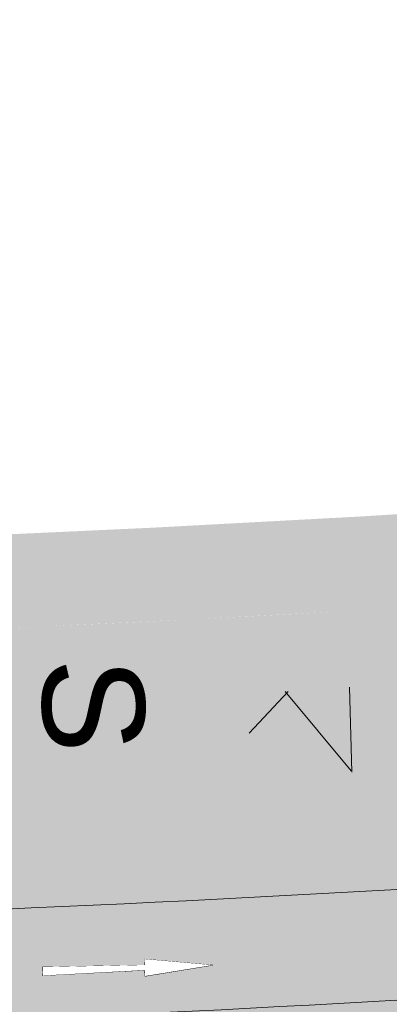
# Model space of a CAD drawing. Header units: metres. Extents: x -862 to 1262, y -354 to 644.
# Tile 241 of 256: x -185 to -174, y 397 to 426. Entities that reach past the tile are written whole.
import ezdxf

# ---------------------------------------------------------------- set-up
doc = ezdxf.new("R2010")
doc.units = ezdxf.units.M
doc.header["$LTSCALE"] = 0.5
doc.set_wipeout_variables(frame=1)
doc.layers.add('BPR_Verkehr_220520', color=7, linetype='Continuous')
doc.styles.add('Arial', font='arial.ttf')

# ---------------------------------------------------------------- blocks, each defined once
blk = doc.blocks.new('ab_Gerade-2')
at = {"color": 255, "linetype": 'Continuous', "lineweight": 9, "transparency": 33554687}
for p, q in [((0, 0), (2, 0.25)), ((0, 0), (2, -0.2500000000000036)), ((2, 0.07499999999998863), (2, 0.25)), ((2, 0.07499999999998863), (5, 0.125)), ((5, -0.125), (5, 0.125)), ((2, -0.07500000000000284), (5, -0.125)), ((2, -0.2500000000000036), (2, -0.07500000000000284))]:
    blk.add_line(p, q, dxfattribs=at)
at = {"color": 255, "linetype": 'Continuous', "lineweight": 5, "transparency": 33554687}
blk.add_wipeout([(0, 0), (2, -0.25000000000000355), (2, -0.07500000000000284), (5, -0.125), (5, 0.12499999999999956), (2, 0.07499999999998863), (2, 0.25)], dxfattribs=at)

msp = doc.modelspace()

# ---------------------------------------------------------------- hatches: boundary and pattern name
at = {"layer": 'BPR_Verkehr_220520', "linetype": 'Continuous', "lineweight": 0, "true_color": 0xece5cf, "transparency": 33554687}
h = msp.add_hatch(color=254, dxfattribs=at)
h.paths.add_polyline_path([(100.9420818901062, 453.5207706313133), (-18.49337688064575, 432.8012886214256), (-18.49351623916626, 432.801264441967), (-22.1258922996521, 432.1710820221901), (-25.75826929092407, 431.5409050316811), (-29.39064723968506, 430.910733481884), (-33.02302611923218, 430.2805673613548), (-36.65540594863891, 429.6504066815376), (-40.28778672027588, 429.020251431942), (-43.92016843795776, 428.3901016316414), (-47.55255109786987, 427.7599572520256), (-47.55282653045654, 427.7599094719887), (-48.41418775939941, 427.610482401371), (-49.27554906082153, 427.4610557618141), (-50.1369104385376, 427.311629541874), (-50.99827188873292, 427.1622037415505), (-51.85963340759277, 427.0127783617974), (-52.72099501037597, 426.8633534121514), (-53.58235667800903, 426.713928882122), (-54.44371686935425, 426.5644958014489), (-54.44386178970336, 426.5644706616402), (-57.55042835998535, 426.0255581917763), (-60.65699562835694, 425.4866497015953), (-63.76356357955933, 424.9477451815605), (-66.87013221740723, 424.4088446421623), (-69.97670154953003, 423.8699480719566), (-73.08327157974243, 423.3310554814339), (-76.18984228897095, 422.7921668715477), (-79.29641368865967, 422.2532822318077), (-79.29638306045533, 422.253287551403), (-79.66606871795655, 422.1892435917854), (-80.03578158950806, 422.1253568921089), (-80.40552193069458, 422.0616294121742), (-80.77528968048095, 421.998061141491), (-81.14508477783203, 421.9346521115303), (-81.51490713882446, 421.8714023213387), (-81.8847566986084, 421.8083117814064), (-82.25463339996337, 421.7453805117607), (-83.11655651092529, 421.5993684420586), (-83.97862556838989, 421.4542205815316), (-84.8408398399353, 421.3099378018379), (-85.70319845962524, 421.1665202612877), (-86.56570053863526, 421.0239681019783), (-87.42834523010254, 420.8822814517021), (-88.29113166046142, 420.7414604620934), (-89.15405895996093, 420.6015052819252), (-92.76842073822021, 420.024950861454), (-96.38517247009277, 419.4635837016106), (-100.0042503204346, 418.9174137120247), (-103.6255904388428, 418.386450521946), (-107.2491289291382, 417.870703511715), (-110.8748018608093, 417.3701817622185), (-114.5025452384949, 416.8848941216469), (-118.1322950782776, 416.4148491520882), (-118.8763359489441, 416.3204110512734), (-119.6204578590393, 416.2266136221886), (-120.3646602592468, 416.1334569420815), (-121.1089425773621, 416.0409410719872), (-121.8533042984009, 415.9490660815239), (-122.5977448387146, 415.8578320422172), (-123.3422636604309, 415.7672390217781), (-124.0868597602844, 415.6772833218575), (-125.9147653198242, 415.4592147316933), (-127.7431276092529, 415.2450084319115), (-129.571938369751, 415.0346653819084), (-131.4011894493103, 414.8281865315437), (-133.23087266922, 414.6255728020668), (-135.0609798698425, 414.4268250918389), (-136.8915028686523, 414.2319442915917), (-138.7224333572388, 414.0409312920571), (-140.2280051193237, 413.8868992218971), (-141.7338639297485, 413.7356977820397), (-143.2400043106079, 413.587327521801), (-144.7464209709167, 413.441788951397), (-146.2531085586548, 413.2990826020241), (-147.7600617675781, 413.1592089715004), (-149.2672752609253, 413.0221685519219), (-150.7747435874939, 412.8879618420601), (-151.2746946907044, 412.8440835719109), (-151.7746729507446, 412.8005159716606), (-152.2746782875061, 412.7572601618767), (-152.7747105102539, 412.7143161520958), (-153.2747693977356, 412.6716839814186), (-153.7748547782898, 412.6293636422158), (-154.274966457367, 412.5873551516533), (-154.7751042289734, 412.5456585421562), (-155.6850390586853, 412.4706018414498), (-156.5950585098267, 412.3965771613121), (-157.5051613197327, 412.3235846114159), (-158.4153463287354, 412.2516242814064), (-159.3256123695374, 412.1806962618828), (-160.2359582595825, 412.1108006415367), (-161.1463828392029, 412.0419375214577), (-162.0568850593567, 411.9741069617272), (-162.9288021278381, 411.9101242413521), (-163.8007881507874, 411.8470882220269), (-164.6728421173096, 411.7849992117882), (-165.5449629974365, 411.7238572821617), (-166.4171497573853, 411.6636625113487), (-167.2894013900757, 411.6044149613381), (-168.1617168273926, 411.5461147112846), (-169.0340950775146, 411.48876182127), (-175.1633663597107, 411.1126173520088), (-181.2953285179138, 410.7832374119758), (-187.4296247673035, 410.5006411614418), (-193.5658981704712, 410.2648450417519), (-199.7037916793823, 410.0758627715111), (-205.8429481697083, 409.9337053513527), (-211.9830104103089, 409.8383810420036), (-218.1236210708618, 409.7898765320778), (-218.343997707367, 409.7890070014), (-218.5643743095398, 409.7881978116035), (-218.7847511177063, 409.7874489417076), (-219.0051281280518, 409.7867604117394), (-219.2255053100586, 409.7861321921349), (-219.4458826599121, 409.7855643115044), (-219.6662601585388, 409.7850567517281), (-219.8866381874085, 409.784609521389), (-220.5406026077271, 409.7836547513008), (-221.1945674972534, 409.7832656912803), (-221.8485324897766, 409.7834423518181), (-222.5024970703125, 409.7841847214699), (-223.1564607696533, 409.7854928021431), (-223.8104230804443, 409.7873666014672), (-224.4643835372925, 409.7898061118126), (-225.1183416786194, 409.7928113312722), (-228.9075975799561, 409.82136272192), (-232.6966627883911, 409.8689049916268), (-236.4854421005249, 409.9354393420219), (-240.273840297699, 410.0209641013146), (-244.061762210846, 410.1254771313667), (-247.8491126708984, 410.2489758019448), (-251.6357965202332, 410.3914570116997), (-255.4217185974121, 410.5529171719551), (-256.2950095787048, 410.5928597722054), (-257.1682540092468, 410.6338122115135), (-258.0414505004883, 410.6757744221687), (-258.9145978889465, 410.7187463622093), (-259.7876949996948, 410.7627279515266), (-260.6607406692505, 410.8077191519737), (-261.533733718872, 410.8537199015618), (-262.406672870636, 410.9007301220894), (-264.3910762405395, 411.0113622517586), (-266.3751818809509, 411.1272112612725), (-268.3589760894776, 411.2482763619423), (-270.3424451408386, 411.374556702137), (-272.3255753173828, 411.5060514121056), (-274.3083529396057, 411.6427595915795), (-276.2907642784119, 411.7846802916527), (-278.2727957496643, 411.9318109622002), (-279.8211113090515, 412.5346090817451), (-285.7571113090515, 416.0956090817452), (-286.7181113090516, 422.9516090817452), (-285.3815351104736, 427.3703539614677), (-291.5062642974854, 428.8212963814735), (-291.5061966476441, 428.8212799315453), (-291.6527099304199, 428.2187392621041), (-291.9390557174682, 426.7417666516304), (-292.0854100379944, 425.2444282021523), (-292.0904788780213, 423.739962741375), (-291.9542174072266, 422.2416721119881), (-291.6778304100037, 420.7628035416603), (-291.2637615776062, 419.3164325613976), (-290.7156719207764, 417.9153473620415), (-290.0384074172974, 416.571935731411), (-289.844257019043, 416.2375664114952), (-289.6420836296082, 415.9079861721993), (-289.4320053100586, 415.5833874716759), (-289.2141447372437, 415.2639598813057), (-288.98862915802, 414.9498899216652), (-288.7555902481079, 414.6413610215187), (-288.5151641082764, 414.3385533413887), (-288.2674924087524, 414.0416426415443), (-288.2340510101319, 414.0026508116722), (-288.2004846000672, 413.9637665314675), (-288.1667935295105, 413.9249902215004), (-288.1329781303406, 413.8863222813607), (-288.0990387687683, 413.8477631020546), (-288.0649757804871, 413.8093130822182), (-288.0307895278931, 413.7709726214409), (-287.9964805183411, 413.7327419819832), (-288.0052841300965, 413.7256521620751), (-287.9090490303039, 413.6047955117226), (-287.8141534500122, 413.4828842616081), (-287.7206089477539, 413.3599332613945), (-287.6284268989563, 413.2359574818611), (-287.5376185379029, 413.1109720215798), (-287.4481949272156, 412.9849920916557), (-287.3601669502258, 412.8580330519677), (-287.2735448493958, 412.7301106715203), (-286.3135642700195, 411.4584714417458), (-285.215317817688, 410.3041393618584), (-283.9930246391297, 409.2820693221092), (-282.6625161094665, 408.4054993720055), (-281.2410252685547, 407.6857830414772), (-279.7469635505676, 407.1322422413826), (-278.1996823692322, 406.752046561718), (-276.6192224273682, 406.5501203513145), (-276.3361240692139, 406.5302812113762), (-276.053018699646, 406.5105421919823), (-275.7699063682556, 406.4909033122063), (-275.486787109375, 406.4713645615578), (-275.2036609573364, 406.4519259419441), (-274.9205279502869, 406.4325874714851), (-274.6373881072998, 406.4133491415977), (-274.3542415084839, 406.394210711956), (-274.2422692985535, 407.0797655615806), (-274.1498231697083, 407.4358508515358), (-273.9937208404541, 407.7689798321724), (-273.7792417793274, 408.0678804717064), (-273.5136430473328, 408.3224392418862), (-273.2059113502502, 408.5240429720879), (-272.8664590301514, 408.6658702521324), (-272.5067716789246, 408.7431222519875), (-272.1390195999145, 408.7531851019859), (-271.1266957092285, 408.6881924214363), (-270.1142902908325, 408.6244834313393), (-269.1018048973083, 408.5620582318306), (-268.0892411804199, 408.5009169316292), (-267.076600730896, 408.4410596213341), (-266.0638852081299, 408.3824863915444), (-265.0510962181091, 408.3251973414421), (-264.0382353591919, 408.2691925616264), (-262.7913978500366, 408.2020185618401), (-261.5444569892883, 408.1367910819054), (-260.2974158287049, 408.0735102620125), (-259.0502773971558, 408.0121762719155), (-257.8030447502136, 407.952789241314), (-256.5557208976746, 407.8953493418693), (-255.3083088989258, 407.8398566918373), (-254.0608120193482, 407.7863061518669), (-250.6372017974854, 407.6493727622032), (-247.2130364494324, 407.5271036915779), (-243.7883788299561, 407.4195011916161), (-240.363291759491, 407.3265672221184), (-236.9378380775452, 407.2483034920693), (-233.5120806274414, 407.1847114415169), (-230.0860822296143, 407.1357922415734), (-226.6599057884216, 407.1015467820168), (-224.7546390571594, 407.0888549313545), (-222.8493475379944, 407.0806968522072), (-220.9440419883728, 407.0770768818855), (-219.0387332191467, 407.0779950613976), (-217.1334320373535, 407.0834513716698), (-215.2281492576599, 407.0934457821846), (-213.3228956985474, 407.1079782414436), (-211.4176821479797, 407.1270486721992), (-206.9301035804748, 407.1898998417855), (-202.4429482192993, 407.277925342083), (-197.9563572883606, 407.3911224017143), (-193.470471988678, 407.5294874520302), (-188.9854335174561, 407.6930161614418), (-184.5013830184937, 407.8817033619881), (-180.0184616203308, 408.0955431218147), (-175.5368103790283, 408.3345287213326), (-174.6959996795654, 408.3821771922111), (-173.8552394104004, 408.4307075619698), (-173.014530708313, 408.4801231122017), (-172.1738745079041, 408.5304237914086), (-171.3332717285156, 408.5816095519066), (-170.4927233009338, 408.6336803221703), (-169.6522301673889, 408.6866360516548), (-168.811793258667, 408.7404766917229), (-167.9399512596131, 408.7972681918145), (-167.068171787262, 408.8550118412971), (-166.1964559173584, 408.9137075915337), (-165.3248046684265, 408.9733553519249), (-164.4532190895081, 409.0339550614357), (-163.5817001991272, 409.0955066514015), (-162.7102490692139, 409.1580100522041), (-161.838866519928, 409.2214624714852), (-161.6415941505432, 406.7307537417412), (-161.5289015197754, 406.7386723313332), (-161.4162133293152, 406.7466537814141), (-161.3035296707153, 406.7546989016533), (-161.1908505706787, 406.762807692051), (-161.0781760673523, 406.7709801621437), (-160.9655061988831, 406.7792162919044), (-160.8528410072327, 406.7875161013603), (-160.7401805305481, 406.7958795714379), (-158.9928557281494, 406.9280088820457), (-157.2458236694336, 407.063953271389), (-155.4990926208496, 407.2037121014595), (-153.7526709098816, 407.3472846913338), (-152.006566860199, 407.4946703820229), (-150.2607887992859, 407.6458684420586), (-148.5153450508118, 407.800878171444), (-146.7702438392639, 407.9596988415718), (-146.3425934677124, 407.9991816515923), (-145.914960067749, 408.0388477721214), (-145.4873437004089, 408.0786971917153), (-145.0597444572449, 408.1187299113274), (-144.6321624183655, 408.1589459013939), (-144.2045976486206, 408.199345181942), (-143.777050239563, 408.2399277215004), (-143.349520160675, 408.2806923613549), (-143.5873537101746, 410.7693536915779), (-141.102328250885, 411.0099705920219), (-138.6179113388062, 411.2567909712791), (-136.1341184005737, 411.5098132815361), (-133.6509648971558, 411.769035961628), (-131.1684663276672, 412.0344573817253), (-128.686638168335, 412.3060758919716), (-126.2054958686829, 412.5838898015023), (-123.7250548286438, 412.8678973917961), (-122.9800265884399, 412.954435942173), (-122.2350623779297, 413.0415239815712), (-121.4901637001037, 413.1291707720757), (-120.7453309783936, 413.2173762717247), (-120.000564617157, 413.3061404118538), (-119.2558650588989, 413.3954631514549), (-118.5112327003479, 413.4853444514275), (-117.76666796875, 413.5757842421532), (-114.1209743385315, 414.0268149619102), (-110.476960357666, 414.4912207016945), (-106.8346770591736, 414.9690103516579), (-103.1941736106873, 415.4601774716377), (-99.55549911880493, 415.9647154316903), (-95.91870272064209, 416.4826174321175), (-92.28383348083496, 417.0138764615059), (-88.65094046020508, 417.5584853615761), (-87.78730702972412, 417.6899611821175), (-86.92378899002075, 417.8221913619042), (-86.06038678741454, 417.9551758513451), (-85.19710108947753, 418.0889145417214), (-84.33393255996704, 418.2234073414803), (-83.47088184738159, 418.3586541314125), (-82.60794960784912, 418.4946548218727), (-81.7451361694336, 418.6314093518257), (-79.99962268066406, 418.9104411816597), (-78.25460382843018, 419.1925498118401), (-76.51008638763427, 419.4777427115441), (-74.76607582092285, 419.7660189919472), (-73.02257757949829, 420.0573777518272), (-71.27959708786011, 420.3518180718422), (-69.53713982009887, 420.6493390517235), (-67.7952112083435, 420.9499397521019), (-47.066973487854, 424.5458429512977), (-47.40211130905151, 426.2666090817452), (-45.42511130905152, 426.6166090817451), (-45.11900102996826, 424.883774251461), (-36.10800188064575, 426.4469887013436), (-36.44311130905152, 428.1676090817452), (-34.46611130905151, 428.5176090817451), (-34.16002684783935, 426.7849204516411), (-25.00227674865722, 428.3735930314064), (-25.34311130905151, 430.1236090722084), (-23.36611130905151, 430.4736090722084), (-23.05481819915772, 428.7114351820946), (-14.31315475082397, 430.227925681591), (-14.63211130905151, 431.8656090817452), (-12.65511130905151, 432.2156090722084), (-12.36372256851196, 430.5661102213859), (69.11705868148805, 444.70127242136), (69.61051066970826, 441.7979485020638), (71.31224782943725, 441.9498589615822), (73.01560486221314, 442.0823767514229), (74.7203607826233, 442.1954846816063), (76.42629441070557, 442.28916807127), (78.1331844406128, 442.3634147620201), (79.8408094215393, 442.4182151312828), (81.54894781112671, 442.4535620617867), (83.25737796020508, 442.4694578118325), (84.72425880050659, 442.5421576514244), (86.17829384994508, 442.7490541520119), (87.60723151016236, 443.0884082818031), (88.99903169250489, 443.5573606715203), (90.34196718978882, 444.1519599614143), (91.62472254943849, 444.8671961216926), (92.83648939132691, 445.6970426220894), (93.96705744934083, 446.6345072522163), (94.77728121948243, 447.3208400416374), (95.63402949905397, 447.9481339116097), (96.53300929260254, 448.5132450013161), (97.46971562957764, 449.0133414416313), (98.43945450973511, 449.4459171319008), (99.4373663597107, 449.808804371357), (100.4584504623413, 450.1001846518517), (101.497589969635, 450.3185978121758)])
h.paths.add_polyline_path([(-156.5031113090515, 411.4416090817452), (-156.3351113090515, 409.6836090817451), (-158.3431113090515, 409.5356090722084), (-158.4701113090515, 411.3126090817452)])
h.paths.add_polyline_path([(-133.7491113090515, 413.2286090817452), (-133.5941113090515, 411.8606090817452), (-135.4651113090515, 411.6466090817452), (-135.5891113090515, 413.0236090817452)])
h.paths.add_polyline_path([(-112.4961113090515, 415.8186090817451), (-112.3324892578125, 414.4328101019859), (-113.961240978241, 414.2281855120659), (-114.0751113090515, 415.6126090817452)])
h.paths.add_polyline_path([(-101.5061113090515, 417.3186090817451), (-101.2902874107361, 415.9497259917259), (-102.9391113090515, 415.7226090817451), (-103.1171113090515, 417.0846090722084)])
h.paths.add_polyline_path([(-90.1871113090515, 419.4676090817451), (-89.87581686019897, 417.7054276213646), (-91.82211130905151, 417.3616090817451), (-92.1641113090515, 419.1176090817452)])
h.paths.add_polyline_path([(-78.96911130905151, 421.1486090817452), (-78.65781686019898, 419.3864276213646), (-80.60411130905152, 419.0426090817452), (-80.94611130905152, 420.7986090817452)])
h.paths.add_polyline_path([(-68.21711130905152, 422.8576090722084), (-67.90581686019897, 421.0954276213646), (-69.85211130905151, 420.7516090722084), (-70.19411130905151, 422.5076090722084)])
h.paths.add_polyline_path([(-57.47511130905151, 424.6286090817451), (-57.16381686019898, 422.8664276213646), (-59.11011130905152, 422.5226090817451), (-59.45211130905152, 424.2786090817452)])
h.paths.add_polyline_path([(4.213888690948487, 435.3066090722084), (4.525183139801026, 433.5444276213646), (2.578888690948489, 433.2006090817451), (2.236888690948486, 434.9566090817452)])
h.paths.add_polyline_path([(14.88888869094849, 437.1906090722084), (15.20018313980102, 435.4284276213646), (13.25388869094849, 435.0846090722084), (12.91188869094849, 436.8406090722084)])
h.paths.add_polyline_path([(37.18488869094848, 441.0706090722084), (37.49618313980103, 439.3084276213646), (35.54988869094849, 438.9646090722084), (35.20788869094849, 440.7206090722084)])
h.paths.add_polyline_path([(47.05888869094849, 442.8256090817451), (47.37018313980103, 441.0634276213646), (45.42388869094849, 440.7196090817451), (45.08188869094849, 442.4756090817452)])
h.paths.add_polyline_path([(57.74588869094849, 444.6676090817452), (58.05718313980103, 442.9054276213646), (56.11088869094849, 442.5616090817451), (55.76888869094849, 444.3176090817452)])
h.paths.add_polyline_path([(79.26588869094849, 448.3716090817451), (79.57718313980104, 446.6094276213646), (77.6308886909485, 446.2656090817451), (77.2888886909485, 448.0216090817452)])
h.paths.add_polyline_path([(89.95888869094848, 450.2146090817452), (90.2828886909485, 448.4906090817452), (88.34688869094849, 448.1396090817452), (88.00488869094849, 449.8846090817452)])
at = {"layer": 'BPR_Verkehr_220520', "linetype": 'Continuous', "lineweight": 0, "true_color": 0xe4e6e5, "transparency": 33554687}
h = msp.add_hatch(color=254, dxfattribs=at)
h.paths.add_polyline_path([(101.497589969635, 450.3185978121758), (101.4649008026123, 450.3128896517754), (101.432224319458, 450.3071092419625), (101.3995607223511, 450.3012565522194), (101.3669101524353, 450.2953316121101), (101.3342727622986, 450.2893344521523), (101.3016487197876, 450.2832651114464), (101.269038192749, 450.2771236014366), (101.2364413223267, 450.2709099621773), (100.4122926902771, 450.0886849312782), (99.59969864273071, 449.8603915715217), (98.80123216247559, 449.586752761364), (98.0194214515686, 449.2686349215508), (97.25674201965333, 448.9070453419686), (96.51560879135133, 448.5031289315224), (95.7983684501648, 448.0581646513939), (95.10728967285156, 447.573564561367), (94.95977658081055, 447.4623883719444), (94.81364374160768, 447.3494041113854), (94.66891329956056, 447.2346289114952), (94.52560718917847, 447.1180801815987), (94.38374716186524, 446.9997755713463), (94.24335470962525, 446.8797330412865), (94.10445112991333, 446.7579708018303), (93.96705744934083, 446.6345072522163), (92.83648939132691, 445.6970426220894), (91.62472254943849, 444.8671961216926), (90.34196718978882, 444.1519599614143), (88.99903169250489, 443.5573606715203), (87.60723151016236, 443.0884082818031), (86.17829384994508, 442.7490541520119), (84.72425880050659, 442.5421576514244), (83.25737796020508, 442.4694578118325), (81.54894781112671, 442.4535620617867), (79.8408094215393, 442.4182151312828), (78.1331844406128, 442.3634147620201), (76.42629441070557, 442.28916807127), (74.7203607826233, 442.1954846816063), (73.01560486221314, 442.0823767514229), (71.31224782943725, 441.9498589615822), (69.61051066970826, 441.7979485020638), (68.17312639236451, 441.6543940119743), (66.73719121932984, 441.4970040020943), (65.3028383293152, 441.3257930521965), (63.87020072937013, 441.1407770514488), (62.43941128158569, 440.9419731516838), (61.01060269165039, 440.7293997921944), (59.58390745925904, 440.5030767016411), (58.15945788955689, 440.2630248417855), (-67.36789730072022, 418.4867298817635), (-76.81986531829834, 416.8935256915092), (-86.28663436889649, 415.3907673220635), (-95.7673390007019, 413.9785921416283), (-105.2611124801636, 412.6571292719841), (-114.7670868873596, 411.4264995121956), (-124.2843931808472, 410.2868153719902), (-133.8121612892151, 409.238181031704), (-143.349520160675, 408.2806923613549), (-143.777050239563, 408.2399277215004), (-144.2045976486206, 408.199345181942), (-144.6321624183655, 408.1589459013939), (-145.0597444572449, 408.1187299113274), (-145.4873437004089, 408.0786971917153), (-145.914960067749, 408.0388477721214), (-146.3425934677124, 407.9991816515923), (-146.7702438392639, 407.9596988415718), (-147.0875124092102, 407.9305386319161), (-147.4047930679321, 407.9015043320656), (-147.7220852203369, 407.8725960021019), (-148.0393888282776, 407.8438136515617), (-148.3567038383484, 407.8151572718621), (-148.6740302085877, 407.7866268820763), (-148.9913678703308, 407.758222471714), (-149.3087165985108, 407.7299440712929), (-150.7369034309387, 407.6042522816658), (-152.1653126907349, 407.4811122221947), (-153.5939396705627, 407.3605242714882), (-155.0227798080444, 407.2424888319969), (-156.451828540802, 407.1270062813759), (-157.8810813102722, 407.0140769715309), (-159.3105335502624, 406.9037012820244), (-160.7401805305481, 406.7958795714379), (-160.8528410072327, 406.7875161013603), (-160.9655061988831, 406.7792162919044), (-161.0781760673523, 406.7709801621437), (-161.1908505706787, 406.762807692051), (-161.3035296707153, 406.7546989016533), (-161.4162133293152, 406.7466537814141), (-161.5289015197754, 406.7386723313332), (-161.6415941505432, 406.7307537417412), (-162.5130913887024, 406.6716805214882), (-163.3848383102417, 406.6164141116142), (-164.2568182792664, 406.5649555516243), (-165.1290146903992, 406.5173058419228), (-166.0014108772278, 406.4734658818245), (-166.8739902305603, 406.4334365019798), (-167.7467360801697, 406.3972184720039), (-168.6196318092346, 406.3648124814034), (-168.6517148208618, 406.3636941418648), (-168.6837990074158, 406.36258092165), (-168.7158833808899, 406.3614728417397), (-168.7479679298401, 406.3603699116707), (-168.7800526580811, 406.3592721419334), (-168.8121375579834, 406.3581795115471), (-168.8442226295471, 406.3570920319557), (-168.8763071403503, 406.3560097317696), (-217.9301033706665, 404.7052282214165), (-218.9481815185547, 404.6735651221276), (-219.9664076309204, 404.6470841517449), (-220.9847553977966, 404.6257892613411), (-222.0031984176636, 404.6096810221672), (-223.021710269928, 404.5987598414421), (-224.0402645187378, 404.5930259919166), (-225.0588347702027, 404.5924796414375), (-226.0773945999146, 404.5971207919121), (-226.1550139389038, 404.5976758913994), (-226.2326332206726, 404.5982385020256), (-226.3102524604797, 404.5988086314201), (-226.3878716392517, 404.5993862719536), (-226.4654907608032, 404.5999714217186), (-226.5431098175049, 404.6005640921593), (-226.6207288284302, 404.6011642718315), (-226.6983477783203, 404.6017718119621), (-230.1356349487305, 404.6362118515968), (-233.572743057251, 404.6853753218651), (-237.0096090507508, 404.7492612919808), (-240.4461698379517, 404.8278686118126), (-243.8823623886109, 404.9211958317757), (-247.3181236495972, 405.0292412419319), (-250.7533905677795, 405.1520028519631), (-254.1881012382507, 405.2894517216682), (-255.4350743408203, 405.3430072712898), (-256.6819626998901, 405.3985021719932), (-257.9287632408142, 405.4559362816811), (-259.1754729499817, 405.51530945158), (-260.422088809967, 405.5766215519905), (-261.66860779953, 405.6398724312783), (-262.9150268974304, 405.7050619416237), (-264.1613430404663, 405.7721899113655), (-265.435876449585, 405.8428573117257), (-266.7102964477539, 405.915541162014), (-267.9845991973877, 405.9902523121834), (-269.2587814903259, 406.0669905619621), (-270.5328400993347, 406.1457557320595), (-271.8067717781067, 406.2265476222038), (-273.0805733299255, 406.3093660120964), (-274.3542415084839, 406.394210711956), (-274.6373881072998, 406.4133491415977), (-274.9205279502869, 406.4325874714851), (-275.2036609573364, 406.4519259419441), (-275.486787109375, 406.4713645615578), (-275.7699063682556, 406.4909033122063), (-276.053018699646, 406.5105421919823), (-276.3361240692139, 406.5302812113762), (-276.6192224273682, 406.5501203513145), (-278.1996823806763, 406.752046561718), (-279.7469635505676, 407.1322422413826), (-281.2410252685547, 407.6857830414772), (-282.6625161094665, 408.4054993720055), (-283.9930246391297, 409.2820693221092), (-285.215317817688, 410.3041393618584), (-286.3135642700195, 411.4584714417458), (-287.2735448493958, 412.7301106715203), (-287.3892577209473, 412.9003217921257), (-287.5074601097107, 413.0688136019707), (-287.628126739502, 413.2355494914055), (-287.75123154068, 413.4004934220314), (-287.8767478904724, 413.5636097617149), (-288.0046486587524, 413.7248632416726), (-288.1349062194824, 413.8842190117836), (-288.2674923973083, 414.0416426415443), (-288.515166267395, 414.3385580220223), (-288.7555954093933, 414.6413696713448), (-288.9886371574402, 414.9499026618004), (-289.214155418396, 415.263976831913), (-289.4320184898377, 415.5834087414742), (-289.6420991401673, 415.9080118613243), (-289.8442746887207, 416.2375966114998), (-290.0384270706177, 416.5719705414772), (-295.2087785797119, 409.013688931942), (-294.8059543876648, 408.607136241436), (-294.4475591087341, 408.160924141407), (-294.1374734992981, 407.6798843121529), (-293.879055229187, 407.1692255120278), (-293.6751024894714, 406.6344772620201), (-293.5278237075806, 406.0814299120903), (-293.4388136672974, 405.5160719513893), (-293.4090361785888, 404.9445251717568), (-293.5193396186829, 403.8485845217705), (-293.8458026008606, 402.7965992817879), (-294.3753394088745, 401.8307619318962), (-295.0867116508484, 400.9898097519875), (-295.9513879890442, 400.3074712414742), (-296.9346884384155, 399.811113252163), (-297.9971753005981, 399.5206434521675), (-299.0962348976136, 399.4477118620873), (-297.0085510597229, 389.8553680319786), (-296.6001378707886, 390.1885320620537), (-296.179473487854, 390.5060869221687), (-295.7471541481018, 390.8075825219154), (-295.3037925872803, 391.0925915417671), (-294.8500172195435, 391.3607100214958), (-294.3864711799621, 391.6115579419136), (-293.9138114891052, 391.8447797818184), (-293.4327080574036, 392.0600449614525), (-293.1617370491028, 392.1786116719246), (-292.8933313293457, 392.3028764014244), (-292.627610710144, 392.4327836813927), (-292.3646937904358, 392.5682755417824), (-292.1046979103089, 392.7092915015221), (-291.8477391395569, 392.8557686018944), (-291.5939321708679, 393.0076414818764), (-291.3433888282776, 393.1648401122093), (-291.1041465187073, 393.1440156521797), (-290.8648988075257, 393.1232615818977), (-290.6256450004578, 393.1025778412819), (-290.3863851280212, 393.0819644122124), (-290.1471191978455, 393.0614213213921), (-289.9078472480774, 393.0409485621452), (-289.6685692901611, 393.0205461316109), (-289.4292846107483, 393.0002139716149), (-289.3025060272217, 394.4948467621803), (-288.4599794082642, 394.9400453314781), (-287.5924439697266, 395.3342978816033), (-286.7029769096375, 395.6762059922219), (-285.7947332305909, 395.964556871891), (-284.8709345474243, 396.1983277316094), (-283.9348576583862, 396.3766893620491), (-282.9898228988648, 396.4990091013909), (-282.0391823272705, 396.5648530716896), (-281.8131428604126, 396.5721554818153), (-281.5870228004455, 396.5762640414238), (-281.3608672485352, 396.577176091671), (-281.1347213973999, 396.5748914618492), (-280.9086304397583, 396.5694106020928), (-280.6826395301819, 396.5607346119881), (-280.4567938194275, 396.5488652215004), (-280.2311384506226, 396.5338048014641), (-279.8597676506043, 396.5064667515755), (-279.4883842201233, 396.4792988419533), (-279.1169883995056, 396.4523011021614), (-278.7455802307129, 396.4254735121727), (-278.3741598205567, 396.3988161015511), (-278.002727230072, 396.3723288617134), (-277.6312825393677, 396.3460118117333), (-277.2598259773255, 396.3198649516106), (-275.7415560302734, 396.1900663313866), (-274.2279464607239, 396.0140623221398), (-272.7204031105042, 395.7920163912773), (-271.2203261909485, 395.5241347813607), (-269.729108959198, 395.210666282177), (-268.2481364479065, 394.8519020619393), (-266.7787841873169, 394.4481753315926), (-265.3224169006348, 393.999861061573), (-264.6888254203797, 393.8057434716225), (-264.0491508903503, 393.6327223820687), (-263.4040955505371, 393.48098772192), (-262.7543675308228, 393.3507060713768), (-262.1006801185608, 393.2420204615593), (-261.4437509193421, 393.1550501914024), (-260.784301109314, 393.0898907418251), (-260.1230546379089, 393.0466136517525), (-256.8571011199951, 392.8937162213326), (-253.5905604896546, 392.7539219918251), (-250.3234853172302, 392.6272332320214), (-247.0559282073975, 392.5136519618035), (-243.7879417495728, 392.4131800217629), (-240.5195785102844, 392.3258190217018), (-237.2508911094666, 392.2515703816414), (-233.9819321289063, 392.1904352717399), (-233.5104889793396, 392.1701921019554), (-233.0407548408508, 392.125267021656), (-232.5740209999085, 392.0557835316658), (-232.1115705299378, 391.9619326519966), (-231.654674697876, 391.8439723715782), (-231.2045895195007, 391.7022269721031), (-230.762552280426, 391.5370861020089), (-230.3297769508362, 391.3490062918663), (-229.7594350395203, 391.0580229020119), (-229.2112246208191, 390.727226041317), (-228.6879203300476, 390.3582899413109), (-228.1921707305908, 389.953081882), (-227.7264849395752, 389.5136527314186), (-227.2932199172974, 389.042226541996), (-226.8945685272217, 388.5411893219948), (-226.5325484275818, 388.013076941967), (-226.2112390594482, 387.4647304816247), (-225.929429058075, 386.8950755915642), (-225.6885237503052, 386.3069529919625), (-225.4897244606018, 385.7032954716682), (-225.3340225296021, 385.0871132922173), (-225.2221944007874, 384.4614791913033), (-225.1547977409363, 383.8295130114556), (-225.1321686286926, 383.1943661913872), (-225.1301999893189, 376.5755747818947), (-217.1302895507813, 376.8778947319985), (-217.1317300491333, 381.7209851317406), (-217.1317300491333, 381.7209938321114), (-217.1201522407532, 382.407376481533), (-217.0850253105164, 383.092957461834), (-217.0263906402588, 383.7769290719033), (-216.9443173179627, 384.4584855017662), (-216.8389020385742, 385.1368237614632), (-216.7102689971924, 385.8111447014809), (-216.5585697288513, 386.4806538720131), (-216.3839829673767, 387.1445624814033), (-216.3839806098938, 387.1445708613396), (-216.3837890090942, 387.1452516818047), (-216.3835973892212, 387.1459324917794), (-216.3834057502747, 387.146613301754), (-216.3832140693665, 387.1472941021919), (-216.3830223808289, 387.1479748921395), (-216.382830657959, 387.1486556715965), (-216.3826389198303, 387.1493364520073), (-216.3824471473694, 387.1500172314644), (-216.2662969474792, 387.5328155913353), (-216.1349295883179, 387.910662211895), (-215.9885552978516, 388.2829524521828), (-215.8274083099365, 388.6490905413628), (-215.6517464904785, 389.0084905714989), (-215.4618509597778, 389.3605774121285), (-215.2580255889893, 389.7047876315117), (-215.040597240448, 390.0405708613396), (-214.5478394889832, 390.7077808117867), (-214.0014829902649, 391.331859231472), (-213.4052865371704, 391.9085126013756), (-212.7633518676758, 392.4337736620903), (-212.0800953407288, 392.904028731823), (-211.3602176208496, 393.3160425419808), (-210.6086713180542, 393.6669805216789), (-209.8306269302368, 393.9544283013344), (-209.7352742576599, 393.9826284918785), (-209.6386378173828, 394.0060545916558), (-209.540956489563, 394.0246486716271), (-209.4424717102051, 394.0383647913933), (-209.343426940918, 394.0471690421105), (-209.2440669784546, 394.0510396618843), (-209.1446374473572, 394.0499670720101), (-209.0453841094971, 394.0439539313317), (-199.0402545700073, 393.187723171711), (-198.299617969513, 393.1298791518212), (-197.5582036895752, 393.0830454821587), (-196.8161754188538, 393.0472324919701), (-196.0736969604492, 393.0224480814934), (-195.330932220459, 393.0086977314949), (-194.5880451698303, 393.0059844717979), (-193.8451998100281, 393.0143089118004), (-193.1025601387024, 393.033669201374), (-189.9892278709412, 393.1439404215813), (-186.8763401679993, 393.2661196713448), (-183.7639426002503, 393.4002051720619), (-180.6520806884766, 393.5461949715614), (-177.5407999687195, 393.7040869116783), (-174.4301459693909, 393.8738786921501), (-171.3201641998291, 394.0555678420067), (-168.2108995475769, 394.2491422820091), (-167.1788196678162, 394.3307235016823), (-166.1496042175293, 394.4427946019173), (-165.1241537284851, 394.585257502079), (-164.1033654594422, 394.7579875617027), (-163.08813256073, 394.9608336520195), (-162.0793433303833, 395.1936182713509), (-161.0778804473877, 395.4561377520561), (-160.0846201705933, 395.7481623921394), (-156.1607359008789, 396.9651415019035), (-154.9089214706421, 397.3355439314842), (-153.6478635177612, 397.673138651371), (-152.3784217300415, 397.9776955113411), (-151.1014614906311, 398.2490069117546), (-149.8178532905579, 398.4868878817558), (-148.5284722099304, 398.691176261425), (-147.2341971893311, 398.8617327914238), (-145.9359114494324, 398.9984507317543), (-145.5624986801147, 399.0329182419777), (-145.1890987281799, 399.0675242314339), (-144.8157116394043, 399.1022688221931), (-144.4423374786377, 399.1371519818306), (-144.0689762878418, 399.1721737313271), (-143.6956281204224, 399.2073340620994), (-143.3222930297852, 399.2426329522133), (-142.948971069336, 399.278070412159), (-142.1787480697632, 399.3453194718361), (-141.4075775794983, 399.4006541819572), (-140.6356436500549, 399.4440577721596), (-139.863130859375, 399.4755198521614), (-139.0902239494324, 399.4950329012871), (-138.3171077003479, 399.5025922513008), (-137.5439670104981, 399.4981961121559), (-136.7709867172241, 399.4818455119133), (-119.0317300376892, 401.4215897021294), (-119.0196710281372, 401.5082033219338), (-118.9927059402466, 401.5913912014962), (-118.9516595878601, 401.6686086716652), (-118.8977875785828, 401.7374936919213), (-118.8327378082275, 401.7959391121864), (-118.7585001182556, 401.8421571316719), (-118.6773453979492, 401.8747339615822), (-118.5917561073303, 401.8926731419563), (-111.9752061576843, 402.7062013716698), (-105.3641615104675, 403.5633186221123), (-98.7589093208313, 404.4639876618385), (-92.15973648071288, 405.4081693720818), (-85.56692963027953, 406.3958227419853), (-78.98077513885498, 407.4269048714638), (-72.40155908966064, 408.5013709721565), (-65.82956723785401, 409.6191743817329), (37.55223080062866, 427.5536917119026), (37.6592671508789, 427.5605840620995), (37.76531074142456, 427.544489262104), (37.86548173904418, 427.5061479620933), (37.95517057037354, 427.4473245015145), (38.0302500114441, 427.3707257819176), (38.08726511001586, 427.2798766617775), (38.12359220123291, 427.1789577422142), (38.13755985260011, 427.0726130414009), (50.66002672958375, 428.2293039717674), (50.80676174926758, 428.2725319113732), (50.9541406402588, 428.3135109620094), (51.10212914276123, 428.3522307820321), (51.25069261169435, 428.3886823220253), (51.39979629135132, 428.4228570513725), (51.549405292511, 428.4547469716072), (51.69948460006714, 428.4843446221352), (51.84999909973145, 428.5116430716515), (62.92303178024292, 430.4325759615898), (63.78556348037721, 430.5783234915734), (64.64933711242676, 430.7165204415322), (65.5142865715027, 430.8471562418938), (66.38034567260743, 430.9702208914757), (67.24744815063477, 431.0857049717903), (68.11552765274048, 431.1935996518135), (68.98451774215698, 431.293896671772), (69.85435192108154, 431.386588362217), (70.00800799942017, 431.4014274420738), (70.161818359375, 431.4145713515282), (70.31576428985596, 431.4260185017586), (70.46982707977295, 431.4357675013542), (70.62398800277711, 431.4438171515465), (70.77822830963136, 431.4501664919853), (70.93252925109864, 431.4548147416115), (71.08687206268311, 431.4577613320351), (72.62320923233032, 431.4666665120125), (74.15949901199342, 431.4516704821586), (75.6953695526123, 431.4127747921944), (77.23044906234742, 431.3499888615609), (78.7643659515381, 431.2633278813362), (80.29674893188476, 431.1528128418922), (81.82722705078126, 431.0184704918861), (83.35542985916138, 430.8603333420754), (84.67501095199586, 430.6492267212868), (85.96845225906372, 430.3132656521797), (87.22396855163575, 429.8555112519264), (88.43012015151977, 429.2801343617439), (89.57591717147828, 428.5923775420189), (90.6509196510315, 427.7985073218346), (91.64533266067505, 426.9057570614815), (92.5500955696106, 425.9222611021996), (93.18379796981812, 425.210927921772), (93.86137405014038, 424.5412533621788), (94.58009390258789, 423.9159413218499), (95.3370584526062, 423.3375141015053), (96.12921434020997, 422.8083048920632), (96.95336631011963, 422.3304483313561), (97.80619000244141, 421.9058719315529), (98.68424541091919, 421.5362882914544), (98.84410388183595, 421.4737748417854), (99.00318390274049, 421.4093061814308), (99.16146155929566, 421.3428920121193), (99.31891305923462, 421.2745423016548), (99.47551473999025, 421.2042673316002), (99.63124307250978, 421.1320776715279), (99.7860746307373, 421.0579841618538), (99.93998616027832, 420.981997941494), (102.1545799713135, 428.8040764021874), (101.0528778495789, 429.218867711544), (100.0362636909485, 429.8124121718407), (99.1334889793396, 430.5679234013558), (98.37008565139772, 431.464034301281), (97.767643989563, 432.4754014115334), (97.34320202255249, 433.5734216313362), (97.10876365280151, 434.7270411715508), (97.07095918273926, 435.9036338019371), (97.23085758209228, 437.0699235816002), (97.5839369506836, 438.1929259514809), (98.12021162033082, 439.2408805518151), (98.82451486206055, 440.1841495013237), (99.67692782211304, 440.9960556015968), (100.6533428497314, 441.6536368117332), (101.7261453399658, 442.1382956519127), (102.8649944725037, 442.4363262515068)])
h.paths.add_polyline_path([(-283.9404811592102, 404.2773049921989), (-283.833065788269, 404.2625304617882), (-272.0790310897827, 401.3196542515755), (-271.9476826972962, 401.2734437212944), (-271.8271397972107, 401.2037500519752), (-271.721557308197, 401.1129748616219), (-271.6345743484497, 401.0042469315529), (-271.5691889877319, 400.881313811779), (-271.5276548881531, 400.7484126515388), (-271.5114036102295, 400.6101242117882), (-271.5209952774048, 400.4712149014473), (-271.5561003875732, 400.3364728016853), (-271.6155067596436, 400.2105416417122), (-271.697167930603, 400.0977620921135), (-271.7982692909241, 400.0020213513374), (-271.9153261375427, 399.9266193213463), (-272.0443038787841, 399.8741549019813), (-272.1807570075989, 399.8464363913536), (-272.3199823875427, 399.8444191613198), (-284.3995343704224, 400.7943014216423), (-284.506068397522, 400.8144720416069), (-284.6057494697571, 400.8571337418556), (-284.693889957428, 400.9202811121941), (-284.7663450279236, 401.0009446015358), (-284.8197074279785, 401.0953309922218), (-284.8514677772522, 401.1990017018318), (-284.8601325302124, 401.3070815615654), (-284.8452942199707, 401.4144880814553), (-284.7742528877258, 401.7106572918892), (-284.7094478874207, 402.0082533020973), (-284.6509078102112, 402.30714479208), (-284.5986584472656, 402.6071999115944), (-284.5527229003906, 402.9082862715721), (-284.5131213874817, 403.2102710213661), (-284.4798714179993, 403.5130209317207), (-284.4529876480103, 403.8164024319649), (-284.432880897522, 403.9229485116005), (-284.3902782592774, 404.022654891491), (-284.3271831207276, 404.1108328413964), (-284.2465625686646, 404.1833357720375), (-284.1522078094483, 404.236754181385), (-284.0485559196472, 404.268576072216)])
h.paths.add_polyline_path([(88.25949897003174, 438.709437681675), (88.37103638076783, 438.7028471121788), (88.47832537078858, 438.671652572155), (88.5760083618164, 438.6174117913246), (88.65920742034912, 438.5428333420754), (88.72376792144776, 438.4516414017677), (88.76646595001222, 438.348389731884), (88.78516933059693, 438.2382343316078), (88.7789446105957, 438.1266758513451), (88.71046713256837, 437.6832983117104), (88.65484857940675, 437.238124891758), (88.61213716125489, 436.7915282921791), (88.58236862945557, 436.3438826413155), (88.5655679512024, 435.8955629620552), (88.5617491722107, 435.4469448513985), (88.57091551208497, 434.9984041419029), (88.59305928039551, 434.5503165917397), (88.58772624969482, 434.43896748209), (88.55785482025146, 434.3315674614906), (88.50492985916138, 434.2334552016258), (88.4315821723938, 434.1495077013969), (88.3414577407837, 434.0838978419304), (88.23903650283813, 434.0398869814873), (88.12940964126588, 434.0196628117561), (88.01802646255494, 434.0242303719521), (87.64602234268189, 434.0807808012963), (87.27381317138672, 434.1359652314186), (86.90140391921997, 434.1897829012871), (86.52879962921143, 434.2422330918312), (86.15600530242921, 434.2933151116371), (85.7830259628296, 434.3430282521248), (85.4098666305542, 434.3913718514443), (85.03653231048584, 434.4383452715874), (84.53889414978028, 434.4987956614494), (84.04096635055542, 434.5568119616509), (83.542760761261, 434.6123923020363), (83.04428929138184, 434.6655353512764), (82.54556386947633, 434.7162398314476), (82.04659643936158, 434.7645045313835), (81.54739891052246, 434.8103283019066), (81.04798324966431, 434.8537100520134), (79.8997363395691, 434.9441295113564), (78.75054589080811, 435.021640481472), (77.60055701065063, 435.0862331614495), (76.44991492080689, 435.1378994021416), (75.29876490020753, 435.176632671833), (74.14725231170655, 435.2024280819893), (72.99552257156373, 435.2152823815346), (71.84372106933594, 435.2151988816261), (71.7016756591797, 435.2279499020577), (71.5646120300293, 435.2673586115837), (71.43748628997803, 435.3320001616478), (71.32489519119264, 435.4195371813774), (71.23090993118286, 435.5268044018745), (71.15892893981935, 435.6499231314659), (71.11155499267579, 435.7844415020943), (71.09050107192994, 435.9254954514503), (71.07862366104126, 436.1496147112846), (71.08376114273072, 436.2854533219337), (71.11333335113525, 436.4181334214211), (71.16636883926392, 436.5432963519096), (71.24112535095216, 436.6568304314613), (71.33514707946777, 436.7550059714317), (71.44534534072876, 436.8345978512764), (71.5681000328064, 436.8929914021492), (71.699378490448, 436.9282689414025), (74.51032488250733, 437.4159076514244), (75.33726240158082, 437.5549032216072), (76.16561136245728, 437.6852235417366), (76.99528076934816, 437.8068542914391), (77.82617950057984, 437.9197821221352), (78.6582162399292, 438.0239946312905), (79.49129957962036, 438.1194803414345), (80.32533801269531, 438.2062287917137), (81.16023987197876, 438.2842304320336), (81.50863949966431, 438.3141710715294), (81.8571665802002, 438.342589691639), (82.20581455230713, 438.3694845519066), (82.55457675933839, 438.3948551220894), (82.90344652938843, 438.4187009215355), (83.25241720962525, 438.4410214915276), (83.60148212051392, 438.4618164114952), (83.95063459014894, 438.4810852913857)])
at = {"layer": 'BPR_Verkehr_220520', "linetype": 'Continuous', "lineweight": 0, "true_color": 0xb8d2a6, "transparency": 33554687}
h = msp.add_hatch(color=9, dxfattribs=at)
edge = h.paths.add_edge_path()
edge.add_arc((-175.6029474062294, 606.2414975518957), 199.9986398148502, 271.9274170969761, 272.000992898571)
edge.add_line((-168.6196318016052, 406.3648124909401), (-168.811793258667, 408.7404766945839))
edge.add_line((-168.811793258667, 408.7404766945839), (-168.8117932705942, 408.7404766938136))
edge.add_arc((-220.3772183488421, 1207.076876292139), 799.9999999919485, 273.213141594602, 273.6956635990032, ccw=False)
edge.add_line((-175.5368103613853, 408.3345287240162), (-175.5368103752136, 408.3345287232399))
edge.add_line((-175.5368103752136, 408.3345287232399), (-175.4133888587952, 406.1360207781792))
edge.add_line((-175.4133888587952, 406.1360207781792), (-168.876307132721, 406.3560097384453))
at = {"layer": 'BPR_Verkehr_220520', "linetype": 'Continuous', "lineweight": 0, "true_color": 0xece5cf, "transparency": 33554687}
h = msp.add_hatch(color=254, dxfattribs=at)
edge = h.paths.add_edge_path()
edge.add_line((-211.417682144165, 407.1270486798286), (-211.3930213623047, 404.9252171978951))
edge.add_line((-211.3930213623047, 404.9252171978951), (-175.4133888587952, 406.1360207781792))
edge.add_line((-175.4133888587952, 406.1360207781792), (-175.5368103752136, 408.3345287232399))
edge.add_arc((-220.3772183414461, 1207.076876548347), 800.0000002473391, 270.64169292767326, 273.21314159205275, ccw=False)

# ---------------------------------------------------------------- linework, layer by layer
at = {"layer": 'BPR_Verkehr_220520', "color": 255, "linetype": 'Continuous', "lineweight": 9, "transparency": 33554687}
for p, q in [((-177.2203184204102, 405.9733136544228, 60), (-178.3687862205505, 404.7525746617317, 60)), ((-175.3648270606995, 403.6424266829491, 60), (-177.3066107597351, 405.9704682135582, 60)), ((-175.4122270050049, 406.1014957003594, 60), (-175.3464696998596, 403.6014474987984, 60))]:
    msp.add_line(p, q, dxfattribs=at)
at = {"layer": 'BPR_Verkehr_220520', "color": 255, "linetype": 'Continuous', "lineweight": 9, "transparency": 33554687, "elevation": 60, "flags": 128}
msp.add_lwpolyline([(-270.5311770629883, 400.384467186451), (-270.5311770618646, 400.3844671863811, 0.03615612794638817), (-153.7970846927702, 401.573835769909), (-153.797084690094, 401.5738357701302)], format="xyb", dxfattribs=at)

# ---------------------------------------------------------------- texts
at = {"layer": 'BPR_Verkehr_220520', "color": 255, "transparency": 33554687, "insert": (-181.4773060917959, 407.0043052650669, 60), "char_height": 3, "attachment_point": 1, "rotation": 271.3499825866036, "line_spacing_factor": 0.25, "style": 'Arial'}
msp.add_mtext('S', dxfattribs=at)

# ---------------------------------------------------------------- next in the draw order: block references
at = {"layer": 'BPR_Verkehr_220520', "color": 255, "transparency": 33554687, "rotation": 182.0906026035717}
msp.add_blockref('ab_Gerade-2', (-179.4403417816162, 397.9337392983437, 60), dxfattribs=at)

# ---------------------------------------------------------------- next in the draw order: linework, layer by layer
at = {"layer": 'BPR_Verkehr_220520', "color": 255, "linetype": 'Continuous', "lineweight": 9, "transparency": 33554687, "elevation": 60, "flags": 128}
msp.add_lwpolyline([(-208.478497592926, 395.6641142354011), (-208.478497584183, 395.6641142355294, 0.01699836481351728), (-153.3830264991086, 398.346990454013), (-153.3830264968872, 398.3469904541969)], format="xyb", dxfattribs=at)

doc.saveas('drawing.dxf')
